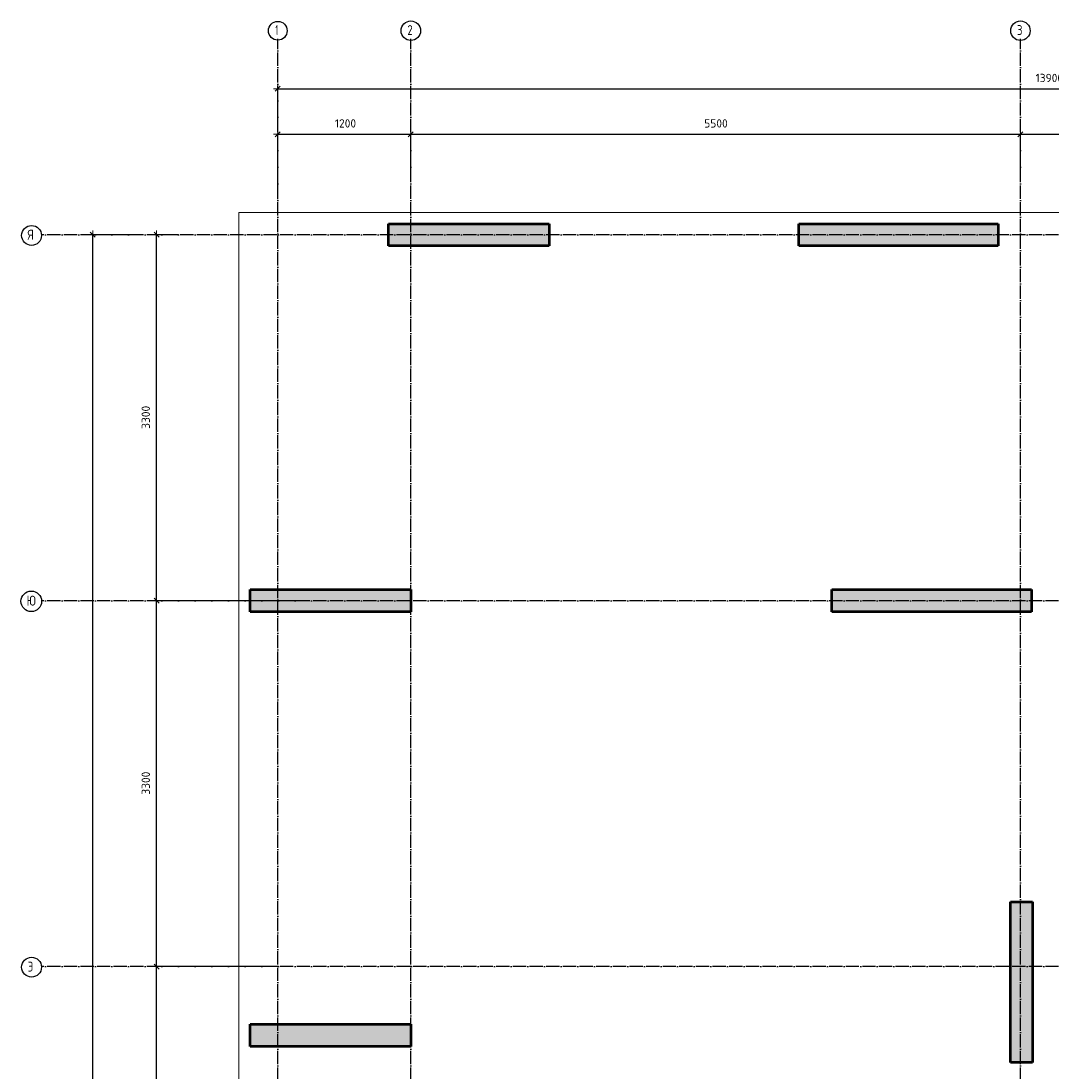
# Model space of a CAD drawing. Header units: millimetres. Extents: x -26477 to 45326, y 46540 to 77465.
# Tile 29 of 50: x -2316 to 6976, y 60238 to 69708. Entities that reach past the tile are written whole.
import ezdxf

# ---------------------------------------------------------------- set-up
doc = ezdxf.new("R2010")
doc.units = ezdxf.units.MM
doc.header["$PDMODE"] = 65
for name, pattern in [('______11', [150, 120, -15, 0, -15]), ('______3', [150, 120, -30]), ('______5', [330, 240, -30, 30, -30])]:
    doc.linetypes.add(name, pattern=pattern)
doc.layers.add('Standard', color=7, linetype='Continuous', lineweight=25)
doc.layers.add('Балка_ общее', color=7, linetype='______3', lineweight=13)
doc.layers.add('Осевая линия_ общее', color=7, linetype='______5', lineweight=13, true_color=0xa0a0a0)
doc.styles.add('ISOCPEUR', font='ISOCPEUR')
doc.dimstyles.new('DIMSTYLE_12', dxfattribs={"dimtxt": 75, "dimasz": 75, "dimexe": 0, "dimexo": 0, "dimgap": 37.5, "dimtad": 2, "dimdec": 0, "dimrnd": 5, "dimzin": 12, "dimdsep": 46, "dimtxsty": 'ISOCPEUR', "dimblk1": 'ALL_ML_STRICH', "dimblk2": 'ALL_ML_STRICH', "dimsah": 1, "dimcen": 0, "dimclrd": 7, "dimclre": 256, "dimclrt": 7, "dimadec": 0, "dimazin": 0, "dimtfac": 1, "dimtdec": 0, "dimtix": 1, "dimtmove": 2, "dimatfit": 3, "dimfxl": 0, "dimtzin": 0, "dimlwd": 0, "dimlwe": -3, "dimarcsym": 0})
doc.dimstyles.new('DIMSTYLE_13', dxfattribs={"dimtxt": 75, "dimasz": 75, "dimexe": 0, "dimexo": 0, "dimgap": 37.5, "dimtad": 2, "dimdec": 0, "dimrnd": 5, "dimzin": 12, "dimdsep": 46, "dimtxsty": 'ISOCPEUR', "dimblk1": 'ALL_ML_STRICH', "dimblk2": 'ALL_ML_STRICH', "dimsah": 1, "dimcen": 0, "dimclrd": 7, "dimclre": 256, "dimclrt": 7, "dimadec": 0, "dimazin": 0, "dimtfac": 1, "dimtdec": 0, "dimtix": 1, "dimtmove": 2, "dimatfit": 3, "dimfxl": 0, "dimtzin": 0, "dimlwd": 0, "dimlwe": -3, "dimarcsym": 0})

# ---------------------------------------------------------------- blocks, each defined once
blk = doc.blocks.new('ALL_ML_STRICH')
at = {"color": 0, "linetype": 'ByBlock', "lineweight": -2}
for p, q in [((-1, 0), (0.5, 0)), ((-0.3, -0.3), (0.3, 0.3)), ((0, -0.5), (0, 0.5))]:
    blk.add_line(p, q, dxfattribs=at)
blk = doc.blocks.new('*D96')
at = {"layer": 'DEFPOINTS', "color": 7, "linetype": 'Continuous', "lineweight": 13, "transparency": 33554687}
for p in [(-1306.2, 67780), (-1920, 46740), (-1668.6, 46740)]:
    blk.add_point(p, dxfattribs=at)
at = {"layer": 'Балка_ общее', "color": 251, "linetype": 'Continuous', "lineweight": -2, "true_color": 0x656565, "transparency": 33554687}
for p, q in [((-1316.2, 67780), (-1668.6, 67780)), ((-1910, 46740), (-1668.6, 46740))]:
    blk.add_line(p, q, dxfattribs=at)
at = {"layer": 'Балка_ общее', "color": 7, "linetype": 'Continuous', "lineweight": -2, "transparency": 33554687}
blk.add_line((-1668.6, 46740), (-1668.6, 67780), dxfattribs=at)
at = {"layer": 'Балка_ общее', "color": 7, "linetype": 'Continuous', "lineweight": 13, "transparency": 33554687, "xscale": 75, "yscale": 75, "zscale": 75}
for p, rotation in [((-1668.6, 67780), 90), ((-1668.6, 46740), 270)]:
    blk.add_blockref('ALL_ML_STRICH', p, dxfattribs=dict(at, rotation=rotation))
at = {"layer": 'Балка_ общее', "color": 7, "linetype": 'Continuous', "lineweight": 13, "transparency": 33554687, "insert": (-1731.1, 57267.5), "char_height": 75, "width": 375, "attachment_point": 5, "rotation": 90, "style": 'ISOCPEUR'}
blk.add_mtext('\\A1;{21040}', dxfattribs=at)
blk = doc.blocks.new('*D97')
at = {"layer": 'DEFPOINTS', "color": 7, "linetype": 'Continuous', "lineweight": 13, "transparency": 33554687}
for p in [(0, 69097.3), (13900, 68935.9), (0, 68730)]:
    blk.add_point(p, dxfattribs=at)
at = {"layer": 'Балка_ общее', "color": 251, "linetype": 'Continuous', "lineweight": -2, "true_color": 0x656565, "transparency": 33554687}
for p, q in [((0, 68740), (0, 69097.3)), ((13900, 68925.9), (13900, 69097.3))]:
    blk.add_line(p, q, dxfattribs=at)
at = {"layer": 'Балка_ общее', "color": 7, "linetype": 'Continuous', "lineweight": -2, "transparency": 33554687}
blk.add_line((0, 69097.3), (13900, 69097.3), dxfattribs=at)
at = {"layer": 'Балка_ общее', "color": 7, "linetype": 'Continuous', "lineweight": 13, "transparency": 33554687, "xscale": 75, "yscale": 75, "zscale": 75, "rotation": 180}
blk.add_blockref('ALL_ML_STRICH', (0, 69097.3), dxfattribs=at)
at = {"layer": 'Балка_ общее', "color": 7, "linetype": 'Continuous', "lineweight": 13, "transparency": 33554687, "xscale": 75, "yscale": 75, "zscale": 75}
blk.add_blockref('ALL_ML_STRICH', (13900, 69097.3), dxfattribs=at)
at = {"layer": 'Балка_ общее', "color": 7, "linetype": 'Continuous', "lineweight": 13, "transparency": 33554687, "insert": (6961.2, 69194.8), "char_height": 75, "width": 375, "attachment_point": 5, "style": 'ISOCPEUR'}
blk.add_mtext('\\A1;{13900}', dxfattribs=at)
blk = doc.blocks.new('*D98')
at = {"layer": 'DEFPOINTS', "color": 7, "linetype": 'Continuous', "lineweight": 13, "transparency": 33554687}
for p in [(0, 68687.3), (1200, 68257.8), (0, 68090)]:
    blk.add_point(p, dxfattribs=at)
at = {"layer": 'Балка_ общее', "color": 251, "linetype": 'Continuous', "lineweight": -2, "true_color": 0x656565, "transparency": 33554687}
for p, q in [((0, 68100), (0, 68687.3)), ((1200, 68267.8), (1200, 68687.3))]:
    blk.add_line(p, q, dxfattribs=at)
at = {"layer": 'Балка_ общее', "color": 7, "linetype": 'Continuous', "lineweight": -2, "transparency": 33554687}
blk.add_line((0, 68687.3), (1200, 68687.3), dxfattribs=at)
at = {"layer": 'Балка_ общее', "color": 7, "linetype": 'Continuous', "lineweight": 13, "transparency": 33554687, "xscale": 75, "yscale": 75, "zscale": 75, "rotation": 180}
blk.add_blockref('ALL_ML_STRICH', (0, 68687.3), dxfattribs=at)
at = {"layer": 'Балка_ общее', "color": 7, "linetype": 'Continuous', "lineweight": 13, "transparency": 33554687, "xscale": 75, "yscale": 75, "zscale": 75}
blk.add_blockref('ALL_ML_STRICH', (1200, 68687.3), dxfattribs=at)
at = {"layer": 'Балка_ общее', "color": 7, "linetype": 'Continuous', "lineweight": 13, "transparency": 33554687, "insert": (611.2, 68784.8), "char_height": 75, "width": 300, "attachment_point": 5, "style": 'ISOCPEUR'}
blk.add_mtext('\\A1;{1200}', dxfattribs=at)
blk = doc.blocks.new('*D99')
at = {"layer": 'DEFPOINTS', "color": 7, "linetype": 'Continuous', "lineweight": 13, "transparency": 33554687}
for p in [(1200, 68687.3), (6700, 68299.4), (1200, 68257.8)]:
    blk.add_point(p, dxfattribs=at)
at = {"layer": 'Балка_ общее', "color": 251, "linetype": 'Continuous', "lineweight": -2, "true_color": 0x656565, "transparency": 33554687}
for p, q in [((1200, 68267.8), (1200, 68687.3)), ((6700, 68289.4), (6700, 68687.3))]:
    blk.add_line(p, q, dxfattribs=at)
at = {"layer": 'Балка_ общее', "color": 7, "linetype": 'Continuous', "lineweight": -2, "transparency": 33554687}
blk.add_line((1200, 68687.3), (6700, 68687.3), dxfattribs=at)
at = {"layer": 'Балка_ общее', "color": 7, "linetype": 'Continuous', "lineweight": 13, "transparency": 33554687, "xscale": 75, "yscale": 75, "zscale": 75, "rotation": 180}
blk.add_blockref('ALL_ML_STRICH', (1200, 68687.3), dxfattribs=at)
at = {"layer": 'Балка_ общее', "color": 7, "linetype": 'Continuous', "lineweight": 13, "transparency": 33554687, "xscale": 75, "yscale": 75, "zscale": 75}
blk.add_blockref('ALL_ML_STRICH', (6700, 68687.3), dxfattribs=at)
at = {"layer": 'Балка_ общее', "color": 7, "linetype": 'Continuous', "lineweight": 13, "transparency": 33554687, "insert": (3953.7, 68784.8), "char_height": 75, "width": 300, "attachment_point": 5, "style": 'ISOCPEUR'}
blk.add_mtext('\\A1;{5500}', dxfattribs=at)
blk = doc.blocks.new('*D100')
at = {"layer": 'DEFPOINTS', "color": 7, "linetype": 'Continuous', "lineweight": 13, "transparency": 33554687}
for p in [(6700, 68687.3), (6700, 68299.4), (8400, 68257.8)]:
    blk.add_point(p, dxfattribs=at)
at = {"layer": 'Балка_ общее', "color": 251, "linetype": 'Continuous', "lineweight": -2, "true_color": 0x656565, "transparency": 33554687}
for p, q in [((6700, 68289.4), (6700, 68687.3)), ((8400, 68267.8), (8400, 68687.3))]:
    blk.add_line(p, q, dxfattribs=at)
at = {"layer": 'Балка_ общее', "color": 7, "linetype": 'Continuous', "lineweight": -2, "transparency": 33554687}
blk.add_line((6700, 68687.3), (8400, 68687.3), dxfattribs=at)
at = {"layer": 'Балка_ общее', "color": 7, "linetype": 'Continuous', "lineweight": 13, "transparency": 33554687, "xscale": 75, "yscale": 75, "zscale": 75, "rotation": 180}
blk.add_blockref('ALL_ML_STRICH', (6700, 68687.3), dxfattribs=at)
at = {"layer": 'Балка_ общее', "color": 7, "linetype": 'Continuous', "lineweight": 13, "transparency": 33554687, "xscale": 75, "yscale": 75, "zscale": 75}
blk.add_blockref('ALL_ML_STRICH', (8400, 68687.3), dxfattribs=at)
at = {"layer": 'Балка_ общее', "color": 7, "linetype": 'Continuous', "lineweight": 13, "transparency": 33554687, "insert": (7561.2, 68784.8), "char_height": 75, "width": 300, "attachment_point": 5, "style": 'ISOCPEUR'}
blk.add_mtext('\\A1;{1700}', dxfattribs=at)
blk = doc.blocks.new('*D105')
at = {"layer": 'DEFPOINTS', "color": 7, "linetype": 'Continuous', "lineweight": 13, "transparency": 33554687}
for p in [(-16.5, 61180), (-1093.1, 57260), (-105.9, 57260)]:
    blk.add_point(p, dxfattribs=at)
at = {"layer": 'Балка_ общее', "color": 251, "linetype": 'Continuous', "lineweight": -2, "true_color": 0x656565, "transparency": 33554687}
for p, q in [((-26.5, 61180), (-1093.1, 61180)), ((-115.9, 57260), (-1093.1, 57260))]:
    blk.add_line(p, q, dxfattribs=at)
at = {"layer": 'Балка_ общее', "color": 7, "linetype": 'Continuous', "lineweight": -2, "transparency": 33554687}
blk.add_line((-1093.1, 57260), (-1093.1, 61180), dxfattribs=at)
at = {"layer": 'Балка_ общее', "color": 7, "linetype": 'Continuous', "lineweight": 13, "transparency": 33554687, "xscale": 75, "yscale": 75, "zscale": 75}
for p, rotation in [((-1093.1, 61180), 90), ((-1093.1, 57260), 270)]:
    blk.add_blockref('ALL_ML_STRICH', p, dxfattribs=dict(at, rotation=rotation))
at = {"layer": 'Балка_ общее', "color": 7, "linetype": 'Continuous', "lineweight": 13, "transparency": 33554687, "insert": (-1190.6, 59223.8), "char_height": 75, "width": 300, "attachment_point": 5, "rotation": 90, "style": 'ISOCPEUR'}
blk.add_mtext('\\A1;{3920}', dxfattribs=at)
blk = doc.blocks.new('*D106')
at = {"layer": 'DEFPOINTS', "color": 7, "linetype": 'Continuous', "lineweight": 13, "transparency": 33554687}
for p in [(226.9, 64480), (-1093.1, 61180), (-16.5, 61180)]:
    blk.add_point(p, dxfattribs=at)
at = {"layer": 'Балка_ общее', "color": 251, "linetype": 'Continuous', "lineweight": -2, "true_color": 0x656565, "transparency": 33554687}
for p, q in [((216.9, 64480), (-1093.1, 64480)), ((-26.5, 61180), (-1093.1, 61180))]:
    blk.add_line(p, q, dxfattribs=at)
at = {"layer": 'Балка_ общее', "color": 7, "linetype": 'Continuous', "lineweight": -2, "transparency": 33554687}
blk.add_line((-1093.1, 61180), (-1093.1, 64480), dxfattribs=at)
at = {"layer": 'Балка_ общее', "color": 7, "linetype": 'Continuous', "lineweight": 13, "transparency": 33554687, "xscale": 75, "yscale": 75, "zscale": 75}
for p, rotation in [((-1093.1, 64480), 90), ((-1093.1, 61180), 270)]:
    blk.add_blockref('ALL_ML_STRICH', p, dxfattribs=dict(at, rotation=rotation))
at = {"layer": 'Балка_ общее', "color": 7, "linetype": 'Continuous', "lineweight": 13, "transparency": 33554687, "insert": (-1190.6, 62833.8), "char_height": 75, "width": 300, "attachment_point": 5, "rotation": 90, "style": 'ISOCPEUR'}
blk.add_mtext('\\A1;{3300}', dxfattribs=at)
blk = doc.blocks.new('*D107')
at = {"layer": 'DEFPOINTS', "color": 7, "linetype": 'Continuous', "lineweight": 13, "transparency": 33554687}
for p in [(-886.2, 67780), (-1093.1, 64480), (226.9, 64480)]:
    blk.add_point(p, dxfattribs=at)
at = {"layer": 'Балка_ общее', "color": 251, "linetype": 'Continuous', "lineweight": -2, "true_color": 0x656565, "transparency": 33554687}
for p, q in [((-896.2, 67780), (-1093.1, 67780)), ((216.9, 64480), (-1093.1, 64480))]:
    blk.add_line(p, q, dxfattribs=at)
at = {"layer": 'Балка_ общее', "color": 7, "linetype": 'Continuous', "lineweight": -2, "transparency": 33554687}
blk.add_line((-1093.1, 64480), (-1093.1, 67780), dxfattribs=at)
at = {"layer": 'Балка_ общее', "color": 7, "linetype": 'Continuous', "lineweight": 13, "transparency": 33554687, "xscale": 75, "yscale": 75, "zscale": 75}
for p, rotation in [((-1093.1, 67780), 90), ((-1093.1, 64480), 270)]:
    blk.add_blockref('ALL_ML_STRICH', p, dxfattribs=dict(at, rotation=rotation))
at = {"layer": 'Балка_ общее', "color": 7, "linetype": 'Continuous', "lineweight": 13, "transparency": 33554687, "insert": (-1190.6, 66133.7), "char_height": 75, "width": 300, "attachment_point": 5, "rotation": 90, "style": 'ISOCPEUR'}
blk.add_mtext('\\A1;{3300}', dxfattribs=at)

msp = doc.modelspace()

# ---------------------------------------------------------------- hatches: boundary and pattern name
at = {"linetype": 'Continuous', "lineweight": 13, "transparency": 33554687}
for points in [[(1000, 67880), (1000, 67680), (2450, 67680), (2450, 67880)], [(4700, 67880), (4700, 67680), (6500, 67680), (6500, 67880)], [(-250, 64580), (-250, 64380), (1200, 64380), (1200, 64580)], [(5000, 64580), (5000, 64380), (6800, 64380), (6800, 64580)], [(6610, 60315), (6810, 60315), (6810, 61765), (6610, 61765)], [(-250, 60660), (-250, 60460), (1200, 60460), (1200, 60660)]]:
    msp.add_hatch(color=7, dxfattribs=at).paths.add_polyline_path(points)

# ---------------------------------------------------------------- linework, layer by layer
at = {"color": 7, "linetype": 'Continuous', "lineweight": 50, "transparency": 33554687}
for p, q in [((1000, 67680), (1000, 67880)), ((1000, 67880), (2450, 67880)), ((2450, 67880), (2450, 67680)), ((4700, 67680), (4700, 67880)), ((4700, 67880), (6500, 67880)), ((6500, 67880), (6500, 67680)), ((2450, 67680), (1000, 67680)), ((6500, 67680), (4700, 67680)), ((-250, 64380), (-250, 64580)), ((-250, 64580), (1200, 64580)), ((1200, 64580), (1200, 64380)), ((5000, 64380), (5000, 64580)), ((5000, 64580), (6800, 64580)), ((6800, 64580), (6800, 64380)), ((1200, 64380), (-250, 64380)), ((6800, 64380), (5000, 64380)), ((6610, 60315), (6610, 61765)), ((6610, 61765), (6810, 61765)), ((6810, 61765), (6810, 60315)), ((-250, 60460), (-250, 60660)), ((-250, 60660), (1200, 60660)), ((1200, 60660), (1200, 60460)), ((1200, 60460), (-250, 60460)), ((6810, 60315), (6610, 60315))]:
    msp.add_line(p, q, dxfattribs=at)
at = {"layer": 'Standard', "color": 7, "linetype": 'Continuous', "lineweight": 13, "transparency": 33554687}
msp.add_lwpolyline([(-350, 46540), (14200, 46540), (14200, 67980), (-350, 67980), (-350, 46540)], dxfattribs=at)
at = {"layer": 'Осевая линия_ общее', "color": 253, "linetype": '______11', "lineweight": -3, "true_color": 0xa0a0a0, "transparency": 33554687}
for p, q in [((0, 46640), (0, 69548.2)), ((1200, 46640), (1200, 69548.2)), ((6700, 46640), (6700, 69548.2)), ((14100, 67780), (-2131.8, 67780)), ((14100, 64480), (-2131.8, 64480)), ((14100, 61180), (-2131.8, 61180))]:
    msp.add_line(p, q, dxfattribs=at)
at = {"layer": 'Осевая линия_ общее', "color": 7, "linetype": 'Continuous', "lineweight": -3, "transparency": 33554687}
for centre, radius in [((0.6, 69620.8), 84.6), ((1200.7, 69620.8), 87.7), ((6700.7, 69620.8), 87.7), ((-2220.7, 67774.2), 89.6), ((-2223.4, 64474.2), 92.9), ((-2220.7, 61174.2), 89.6)]:
    msp.add_circle(centre, radius, dxfattribs=at)

# ---------------------------------------------------------------- texts
at = {"layer": 'Осевая линия_ общее', "color": 7, "linetype": 'Continuous', "lineweight": -3, "transparency": 33554687, "char_height": 90, "attachment_point": 7, "style": 'ISOCPEUR'}
for s, insert, width in [('\\W0.56;1', (-21.9, 69581.6), 70), ('\\W0.78;2', (1169.2, 69581.6), 97.922), ('\\W0.78;3', (6669.2, 69581.6), 97.922), ('\\W0.80;Я', (-2256.7, 67735), 107.95), ('\\W0.83;Ю', (-2266.2, 64435), 122.662), ('\\W0.80;Э', (-2256.7, 61135), 107.95)]:
    msp.add_mtext(s, dxfattribs=dict(at, insert=insert, width=width))

# ---------------------------------------------------------------- dimensions: what is measured, and where the dimension line sits
at = {"layer": 'Балка_ общее', "color": 7, "linetype": 'Continuous', "lineweight": 13, "transparency": 33554687}
for base, p1, p2, picture, middle in [((13900, 69097.3), (0, 68740), (13900, 68925.9), '*D97', (6961.2, 69194.8)), ((1200, 68687.3), (0, 68100), (1200, 68267.8), '*D98', (611.2, 68784.8)), ((6700, 68687.3), (1200, 68267.8), (6700, 68289.4), '*D99', (3953.7, 68784.8)), ((8400, 68687.3), (6700, 68289.4), (8400, 68267.8), '*D100', (7561.2, 68784.8))]:
    dim = msp.add_linear_dim(base=base, p1=p1, p2=p2, dimstyle='DIMSTYLE_13', override={"dimpost": '<>', "dimclrd": 7, "dimclre": 251, "dimclrt": 7, "dimlwd": 0, "dimlwe": 65533}, dxfattribs=at)
    dim.commit()
    dim.dimension.update_dxf_attribs({"geometry": picture, "text_midpoint": middle, "dimtype": 160})
for base, p1, p2, dimstyle, picture, middle in [((-1668.6, 67780), (-1910, 46740), (-1316.2, 67780), 'DIMSTYLE_12', '*D96', (-1731.1, 57267.5)), ((-1093.1, 67780), (216.9, 64480), (-896.2, 67780), 'DIMSTYLE_13', '*D107', (-1190.6, 66133.7)), ((-1093.1, 64480), (-26.5, 61180), (216.9, 64480), 'DIMSTYLE_13', '*D106', (-1190.6, 62833.8)), ((-1093.1, 61180), (-115.9, 57260), (-26.5, 61180), 'DIMSTYLE_13', '*D105', (-1190.6, 59223.8))]:
    dim = msp.add_linear_dim(base=base, p1=p1, p2=p2, angle=90, dimstyle=dimstyle, override={"dimpost": '<>', "dimclrd": 7, "dimclre": 251, "dimclrt": 7, "dimlwd": 0, "dimlwe": 65533}, dxfattribs=at)
    dim.commit()
    dim.dimension.update_dxf_attribs({"geometry": picture, "text_midpoint": middle, "dimtype": 160})

doc.saveas('drawing.dxf')
